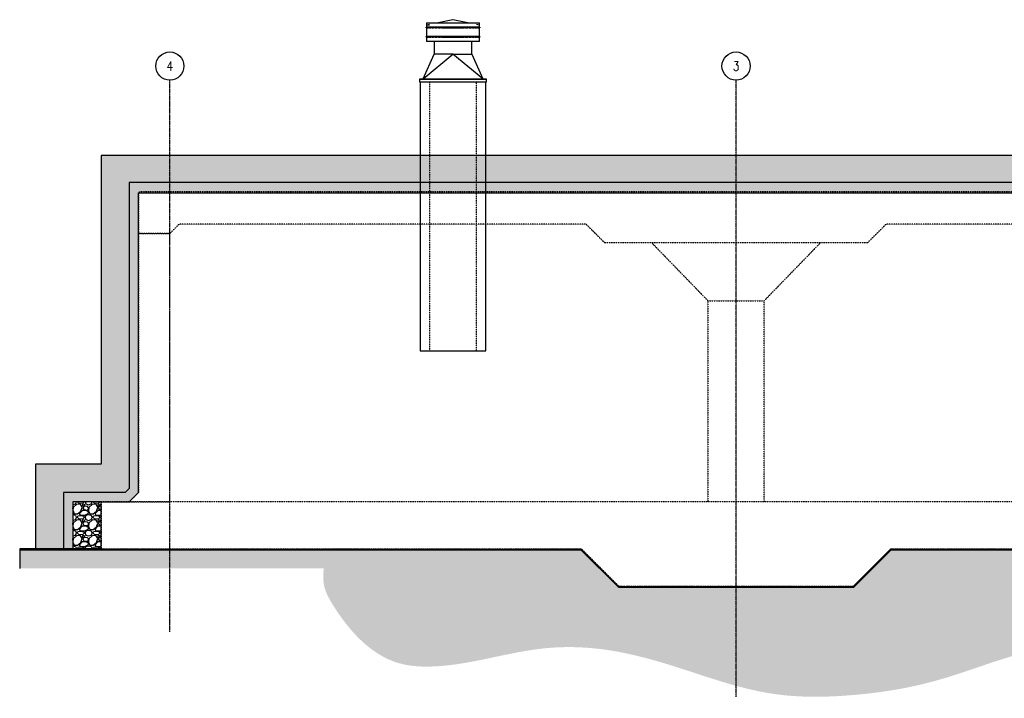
# Model space of a CAD drawing. Header units: inches. Extents: x -664 to 664, y -96 to 338.
# Tile 1 of 2: x -664 to -35, y -96 to 338. Entities that reach past the tile are written whole.
import ezdxf

# ---------------------------------------------------------------- set-up
doc = ezdxf.new("R2010")
doc.units = ezdxf.units.IN
doc.header["$MEASUREMENT"] = 0
doc.linetypes.add('CENTER2', pattern=[1.125, 0.75, -0.125, 0.125, -0.125])
doc.linetypes.add('Dash', pattern=[0.25, 0.125, -0.125])
for name, color, linetype in [('A-DETL', 3, 'Continuous'), ('A-DETL-THIN', 1, 'Continuous'), ('A-FLOR', 5, 'Continuous'), ('A-FLOR-MCUT', 5, 'Continuous'), ('A-WALL', 4, 'Continuous'), ('A-WALL-HDLN', 3, 'Dash'), ('A-WALL-PATT', 8, 'Continuous'), ('M-EQPM', 2, 'Continuous'), ('S-ANNO-NOTE', 2, 'Continuous'), ('S-COLS', 2, 'Continuous'), ('S-GRID', 1, 'CENTER2'), ('S-GRID-IDEN', 1, 'Continuous')]:
    doc.layers.add(name, color=color, linetype=linetype)
doc.styles.add('Annotative', font='romans.shx', dxfattribs={"width": 0.8, "height": 0.125})

# ---------------------------------------------------------------- blocks, each defined once
blk = doc.blocks.new('Grid - Circle 3_8_-570341-SECTION _COLUMN STRIP_ LONG')
at = {"layer": 'S-GRID-IDEN'}
blk.add_circle((604.08, 286.88), 9, dxfattribs=at)

msp = doc.modelspace()

# ---------------------------------------------------------------- hatches: boundary and pattern name
at = {"layer": 'A-WALL-PATT'}
h = msp.add_hatch(dxfattribs=at)
h.set_pattern_fill('EARTH', color=256, scale=30)
h.set_pattern_definition([(0, (-803.0774, 28.5), (7.5, 7.5), [7.5, -7.5]), (0, (-803.0774, 31.313), (7.5, 7.5), [7.5, -7.5]), (0, (-803.0774, 34.125), (7.5, 7.5), [7.5, -7.5]), (90, (-802.14, 35.063), (-7.5, 7.5), [7.5, -7.5]), (90, (-799.3274, 35.063), (-7.5, 7.5), [7.5, -7.5]), (90, (-796.515, 35.063), (-7.5, 7.5), [7.5, -7.5])])
h.paths.add_polyline_path([(612, 251.4), (-612, 251.4), (-612, 54), (-654, 54), (-654, 0), (-636, 0), (-636, 36), (-596.49, 36), (-594, 38.49), (-594, 234.11), (594, 234.11), (594, 38.49), (596.49, 36), (636, 36), (636, 0), (654, 0), (654, 54), (612, 54)])
h = msp.add_hatch(dxfattribs=at)
h.set_pattern_fill('AR-SAND', color=256)
h.set_pattern_definition([(37.5, (-803.0774, 28.5004), (-0.0629934, 1.9268238), [0, -1.52, 0, -1.7, 0, -1.625]), (7.5, (-803.0774, 28.5004), (1.7697767, 2.822146), [0, -0.82, 0, -1.37, 0, -0.525]), (327.5, (-804.3074, 28.5004), (3.1141419, 0.005659), [0, -0.5, 0, -1.8, 0, -2.35]), (317.5, (-804.3074, 28.5004), (3.0061266, 0.8776756), [0, -0.25, 0, -1.18, 0, -1.35])])
h.paths.add_polyline_path([(594, 234.11), (-594, 234.11), (-594, 38.49), (-596.49, 36), (-636, 36), (-636, 0), (-630, 0), (-630, 30), (-612, 30), (-594, 30), (-588, 36), (-588, 207.88), (-588, 227.54), (-587.29, 228.25), (587.29, 228.25), (588, 227.54), (588, 207.88), (588, 36), (594, 30), (612, 30), (630, 30), (630, 0), (636, 0), (636, 36), (596.49, 36), (594, 38.49)])
h = msp.add_hatch(dxfattribs=at)
h.set_pattern_fill('GRAVEL', color=256, scale=10, style=0)
h.set_pattern_definition([(228.01279, (7.2, 10), (-80, -90), [1.34536, -133.19088]), (184.96974, (6.3, 9), (120, 10), [2.30868, -228.55925]), (132.51045, (4, 8.8), (100, -110), [1.62788, -161.16033]), (267.27369, (0.1, 6.3), (10, 200), [2.10238, -208.13558]), (292.83365, (0, 4.2), (-50, 120), [2.06155, -204.09373]), (357.27369, (0.8, 2.3), (-200, 10), [2.10238, -208.13558]), (37.69424, (2.9, 2.2), (-130, -100), [2.78029, -275.24849]), (72.25533, (5.1, 3.9), (70, 220), [2.62488, -259.86321]), (121.429566, (5.9, 6.4), (-80, 130), [2.1095, -208.84073]), (175.23636, (4.8, 8.2), (110, -10), [2.40832, -118.00763]), (222.39744, (2.4, 8.4), (-120, -110), [3.11448, -308.33375]), (138.81407, (10, 6.2), (-70, 60), [1.06301, -105.23845]), (171.46923, (9.2, 6.9), (130, -20), [2.02237, -200.21511]), (225, (7.2, 7.2), (-1e-15, -10), [1.41421, -12.72793]), (203.1986, (6.5, 8.4), (50, 20), [0.76158, -75.39615]), (291.8014, (5.8, 8.1), (-10, 30), [1.07703, -52.77462]), (30.96376, (6.2, 7.1), (30, 20), [1.74929, -56.56023]), (161.56505, (7.7, 8), (20, -10), [1.26491, -30.35787]), (16.38954, (0, 8.1), (100, 30), [1.772, -175.42845]), (70.34618, (1.7, 8.6), (-40, -110), [1.48661, -147.17408]), (293.1986, (7.7, 10), (-20, 50), [1.52315, -74.63458]), (343.61046, (8.3, 8.6), (-100, 30), [1.772, -175.42845]), (339.44395, (0, 1.9), (-50, 20), [1.7088, -83.73124]), (294.77514, (1.6, 1.3), (-50, 110), [1.43178, -141.74643]), (66.8014, (7.8, 0), (20, 50), [1.52315, -74.63458]), (17.35402, (8.4, 1.4), (-130, -40), [1.67631, -165.95424]), (69.44395, (2.9, 0), (-20, -50), [0.8544, -84.58564]), (101.30993, (7.2, 0), (-10, 40), [0.5099, -50.4803]), (165.96376, (7.1, 0.5), (30, -10), [2.06155, -39.1695]), (186.00901, (5.1, 1), (100, 10), [1.9105, -189.13923]), (303.69007, (6.2, 6.2), (-10, 20), [1.44222, -34.6133]), (353.15723, (7, 5), (170, -20), [2.51794, -249.27563]), (60.9454, (9.5, 4.7), (-40, -70), [1.02956, -101.92674]), (90, (10, 5.6), (-10, 10), [0.6, -9.4]), (120.25644, (4.9, 1.3), (40, -70), [1.38924, -137.5352]), (48.01279, (4.2, 2.5), (80, 90), [2.69072, -131.84552]), (0, (6, 4.5), (10, 10), [2.6, -7.4]), (325.30485, (8.6, 4.5), (100, -70), [1.58114, -156.53274]), (254.0546, (9.9, 3.6), (-10, -40), [1.45602, -71.34508]), (207.645975, (9.5, 2.2), (-190, -100), [2.37065, -234.69474]), (175.42608, (7.4, 1.1), (-130, 10), [2.50799, -248.29073])])
h.paths.add_polyline_path([(-612, 30), (-630, 30), (-630, 0), (-612, 0)])
h = msp.add_hatch(dxfattribs=at)
h.set_pattern_fill('PLASTI', color=256, scale=4, angle=45)
h.set_pattern_definition([(45, (-803.0774, 28.5004), (-0.7071068, 0.7071068), []), (45, (-803.1658, 28.5888), (-0.7071068, 0.7071068), []), (45, (-803.2542, 28.6772), (-0.7071068, 0.7071068), []), (45, (-803.5193, 28.9423), (-0.7071068, 0.7071068), [])])
h.paths.add_polyline_path([(664, -0.59), (664, 0), (305, 0), (281, -24), (131, -24), (107, 0), (-107, 0), (-131, -24), (-281, -24), (-305, 0), (-664, 0), (-664, -0.59), (-305.24, -0.59), (-281.24, -24.59), (-130.76, -24.59), (-106.76, -0.59), (106.76, -0.59), (130.76, -24.59), (281.24, -24.59), (305.24, -0.59)])
h = msp.add_hatch(dxfattribs=at)
h.set_pattern_fill('GRAVEL', color=256, scale=10)
h.set_pattern_definition([(228.01279, (-795.8774, 38.5004), (-80, -90), [1.34536, -133.19088]), (184.96974, (-796.7774, 37.50037), (120, 10), [2.30868, -228.55925]), (132.510447, (-799.0774, 37.3004), (100, -110), [1.62788, -161.160326]), (267.27369, (-802.9774, 34.80037), (10, 200), [2.10238, -208.13558]), (292.833654, (-803.0774, 32.70037), (-50, 120), [2.06155, -204.09373]), (357.27369, (-802.2774, 30.80037), (-200, 10), [2.10238, -208.13558]), (37.69424, (-800.1774, 30.70037), (-130, -100), [2.78029, -275.248485]), (72.255328, (-797.9774, 32.40037), (70, 220), [2.62488, -259.863215]), (121.429566, (-797.1774, 34.90037), (-80, 130), [2.1095, -208.84073]), (175.23636, (-798.2774, 36.7004), (110, -10), [2.40832, -118.007626]), (222.397438, (-800.67738, 36.90037), (-120, -110), [3.11448, -308.33375]), (138.814075, (-793.0774, 34.7004), (-70, 60), [1.06301, -105.23845]), (171.469234, (-793.8774, 35.40037), (130, -20), [2.02237, -200.215114]), (225, (-795.8774, 35.7004), (-1e-15, -10), [1.41421, -12.727926]), (203.19859, (-796.5774, 36.9004), (50, 20), [0.76158, -75.39615]), (291.80141, (-797.2774, 36.6004), (-10, 30), [1.07703, -52.77462]), (30.96376, (-796.8774, 35.6004), (30, 20), [1.74929, -56.56023]), (161.56505, (-795.3774, 36.5004), (20, -10), [1.26491, -30.357867]), (16.38954, (-803.0774, 36.6004), (100, 30), [1.772, -175.42845]), (70.346176, (-801.3774, 37.1004), (-40, -110), [1.48661, -147.17408]), (293.19859, (-795.3774, 38.5004), (-20, 50), [1.52315, -74.63458]), (343.61046, (-794.7774, 37.1004), (-100, 30), [1.772, -175.42845]), (339.443955, (-803.0774, 30.4004), (-50, 20), [1.7088, -83.73124]), (294.77514, (-801.4774, 29.8004), (-50, 110), [1.43178, -141.74643]), (66.80141, (-795.2774, 28.5004), (20, 50), [1.52315, -74.63458]), (17.354025, (-794.6774, 29.9004), (-130, -40), [1.67631, -165.954236]), (69.443955, (-800.1774, 28.5004), (-20, -50), [0.8544, -84.58564]), (101.30993, (-795.8774, 28.5004), (-10, 40), [0.5099, -50.480295]), (165.96376, (-795.9774, 29.0004), (30, -10), [2.06155, -39.169506]), (186.009006, (-797.9774, 29.5004), (100, 10), [1.9105, -189.13923]), (303.69007, (-796.8774, 34.7004), (-10, 20), [1.44222, -34.61329]), (353.157227, (-796.0774, 33.50037), (170, -20), [2.51794, -249.275626]), (60.945396, (-793.5774, 33.2004), (-40, -70), [1.02956, -101.92674]), (90, (-793.077, 34.1), (-10, 10), [0.6, -9.4]), (120.256437, (-798.1774, 29.8004), (40, -70), [1.38924, -137.5352]), (48.01279, (-798.8774, 31.0004), (80, 90), [2.69072, -131.84552]), (0, (-797.077, 33), (10, 10), [2.6, -7.4]), (325.304846, (-794.4774, 33.0004), (100, -70), [1.58114, -156.53274]), (254.0546, (-793.1774, 32.1004), (-10, -40), [1.45602, -71.34508]), (207.645975, (-793.5774, 30.70037), (-190, -100), [2.37065, -234.69474]), (175.42608, (-795.6774, 29.60037), (-130, 10), [2.50799, -248.290734])])
h.paths.add_polyline_path([(310.21, -12.59), (664, -12.59), (664, -0.59), (305.24, -0.59), (281.24, -24.59), (130.76, -24.59), (106.76, -0.59), (-106.76, -0.59), (-130.76, -24.59), (-281.24, -24.59), (-305.24, -0.59), (-664, -0.59), (-664, -12.59), (-310.21, -12.59), (-286.22, -36.59), (-125.78, -36.59), (-101.79, -12.59), (101.79, -12.59), (125.78, -36.59), (286.22, -36.59)])
h = msp.add_hatch(dxfattribs=at)
h.set_pattern_fill('EARTH', color=256, scale=50)
h.set_pattern_definition([(0, (-803.077, 28.5), (12.5, 12.5), [12.5, -12.5]), (0, (-803.077, 33.188), (12.5, 12.5), [12.5, -12.5]), (0, (-803.077, 37.875), (12.5, 12.5), [12.5, -12.5]), (90, (-801.515, 39.438), (-12.5, 12.5), [12.5, -12.5]), (90, (-796.827, 39.438), (-12.5, 12.5), [12.5, -12.5]), (90, (-792.14, 39.438), (-12.5, 12.5), [12.5, -12.5])])
edge = h.paths.add_edge_path()
edge.add_spline(control_points=[(-469.66, -12.59), (-469.88, -15.99), (-470.42, -24.39), (-457.19, -48.34), (-432.57, -75.49), (-388.92, -75.86), (-357.93, -68.42), (-324.42, -62.28), (-288.52, -63.07), (-240.81, -75.61), (-188.46, -95.62), (-131.29, -94.74), (-74.18, -85.82), (-25.67, -64.91), (31.48, -56.99), (80.93, -73.42), (131.75, -91.2), (181.39, -84.57), (227.32, -65.97), (275.77, -70.52), (319.36, -78.91), (356.29, -79.24), (386.81, -63.74), (399.95, -39.36), (398.22, -21.61), (398.35, -13.9), (398.33, -12.59)], knot_values=[0, 0, 0, 0, 10.03292, 24.80516, 80.11443, 108.56116, 150.6435, 176.395884, 210.453162, 257.310527, 323.900041, 376.63981, 426.503759, 496.578702, 534.185347, 596.432345, 650.062434, 693.47781, 743.095288, 796.989481, 835.334945, 877.474083, 904.638172, 934.283882, 953.520714, 957.438152, 957.438152, 957.438152, 957.438152], degree=3, periodic=0)
edge.add_line((398.33, -12.59), (310.21, -12.59))
edge.add_line((310.21, -12.59), (286.22, -36.59))
edge.add_line((286.22, -36.59), (125.78, -36.59))
edge.add_line((125.78, -36.59), (101.79, -12.59))
edge.add_line((101.79, -12.59), (-101.79, -12.59))
edge.add_line((-101.79, -12.59), (-125.78, -36.59))
edge.add_line((-125.78, -36.59), (-286.22, -36.59))
edge.add_line((-286.22, -36.59), (-310.21, -12.59))
edge.add_line((-310.21, -12.59), (-469.66, -12.59))

# ---------------------------------------------------------------- linework, layer by layer
at = {"layer": 'A-DETL'}
for p, q in [((-612, 30), (-630, 30)), ((-630, 30), (-630, 0))]:
    msp.add_line(p, q, dxfattribs=at)
msp.add_lwpolyline([(594, 234.11), (-594, 234.11), (-594, 38.49), (-596.49, 36), (-636, 36), (-636, 0)], dxfattribs=at)
at = {"layer": 'A-DETL-THIN'}
for p, q in [((-664, 0), (-664, -0.59)), ((-664, -0.59), (-664, -12.59))]:
    msp.add_line(p, q, dxfattribs=at)
at = {"layer": 'A-DETL-THIN', "lineweight": -3}
for p, q in [((-612, 0), (-664, 0)), ((-664, -0.59), (-305.24, -0.59)), ((-305.24, -0.59), (-281.24, -24.59)), ((-130.76, -24.59), (-106.76, -0.59)), ((-106.76, -0.59), (106.76, -0.59)), ((-281.24, -24.59), (-130.76, -24.59))]:
    msp.add_line(p, q, dxfattribs=at)
msp.add_lwpolyline([(612, 251.4), (-612, 251.4), (-612, 54), (-654, 54), (-654, 0)], dxfattribs=at)
at = {"layer": 'A-FLOR', "linetype": 'Dash', "lineweight": -3}
for p, q in [((612, 30), (-612, 30)), ((-612, 30), (-612, 0)), ((-612, 30), (-612, 30))]:
    msp.add_line(p, q, dxfattribs=at)
at = {"layer": 'A-FLOR-MCUT', "linetype": 'Dash', "lineweight": -3}
for p, q in [((-588, 227.54), (-587.29, 228.25)), ((-588, 227.54), (-588, 201.61)), ((587.29, 228.25), (-587.29, 228.25)), ((-588, 201.6), (-568, 201.6)), ((-562, 207.61), (-568, 201.6)), ((-302, 207.61), (-562, 207.61)), ((-290, 195.61), (-302, 207.61)), ((-110, 207.61), (-122, 195.61)), ((110, 207.61), (-110, 207.61)), ((-122, 195.61), (-290, 195.61)), ((-612, 0), (-305, 0)), ((-131, -24), (-107, 0)), ((-107, 0), (107, 0)), ((-305, 0), (-281, -24)), ((-281, -24), (-131, -24))]:
    msp.add_line(p, q, dxfattribs=at)
at = {"layer": 'A-WALL'}
for p, q in [((-407.98, 298.25), (-407.98, 126.5)), ((-365.98, 126.5), (-365.98, 298.25)), ((-407.98, 126.5), (-365.98, 126.5))]:
    msp.add_line(p, q, dxfattribs=at)
msp.add_lwpolyline([(-612, 0), (-612, 30), (-594, 30), (-588, 36), (-588, 227.54), (588, 227.54), (588, 36), (594, 30), (612, 30), (612, 0)], dxfattribs=at)
at = {"layer": 'A-WALL', "linetype": 'Dash', "lineweight": -3}
msp.add_lwpolyline([(-588, 201.61), (-588, 36), (-594, 30), (-568, 30), (-568, 201.61)], close=True, dxfattribs=at)
at = {"layer": 'A-WALL-HDLN'}
for p, q in [((-401.98, 298.25), (-401.98, 126.5)), ((-371.98, 126.5), (-371.98, 298.25))]:
    msp.add_line(p, q, dxfattribs=at)
at = {"layer": 'M-EQPM', "lineweight": -3}
for p, q in [((-403.98, 336.25), (-403.98, 333.5)), ((-403.93, 336.25), (-370.04, 336.25)), ((-401.92, 335.08), (-403.73, 334.69)), ((-401.92, 334.83), (-403.73, 334.44)), ((-386.98, 338.25), (-396.39, 336.25)), ((-377.58, 336.25), (-386.98, 338.25)), ((-370.23, 334.69), (-372.05, 335.08)), ((-369.98, 333.5), (-369.98, 336.25)), ((-403.98, 333), (-403.98, 327.5)), ((-403.31, 333.5), (-403.46, 333.5)), ((-403.35, 333), (-403.46, 333)), ((-403.31, 327.5), (-403.46, 327.5)), ((-402.03, 333.5), (-402.55, 333.5)), ((-402.11, 333), (-402.55, 333)), ((-402.03, 327.5), (-402.55, 327.5)), ((-400.56, 333.5), (-401.22, 333.5)), ((-400.25, 333), (-401.22, 333)), ((-400.56, 327.5), (-401.22, 327.5)), ((-398.73, 333.5), (-399.49, 333.5)), ((-398.37, 333), (-399.49, 333)), ((-398.73, 327.5), (-399.49, 327.5)), ((-396.61, 333.5), (-397.43, 333.5)), ((-396.2, 333), (-397.43, 333)), ((-396.61, 327.5), (-397.43, 327.5)), ((-394.25, 333.5), (-395.08, 333.5)), ((-394.41, 333), (-395.08, 333)), ((-394.25, 327.5), (-395.08, 327.5)), ((-394.39, 333), (-381.64, 333)), ((-392.34, 333.5), (-392.5, 333.5)), ((-392.34, 327.5), (-392.5, 327.5)), ((-379.58, 333.5), (-392.33, 333.5)), ((-379.58, 327.5), (-392.33, 327.5)), ((-381.46, 333), (-381.63, 333)), ((-378.89, 333), (-379.72, 333)), ((-378.89, 333.5), (-379.56, 333.5)), ((-378.89, 327.5), (-379.56, 327.5)), ((-376.54, 333.5), (-377.77, 333.5)), ((-376.54, 327.5), (-377.77, 327.5)), ((-376.54, 333), (-377.35, 333)), ((-374.48, 333.5), (-375.6, 333.5)), ((-374.48, 327.5), (-375.6, 327.5)), ((-374.48, 333), (-375.23, 333)), ((-372.75, 333.5), (-373.72, 333.5)), ((-372.75, 327.5), (-373.72, 327.5)), ((-372.75, 333), (-373.41, 333)), ((-371.42, 333), (-371.94, 333)), ((-371.42, 333.5), (-371.86, 333.5)), ((-371.42, 327.5), (-371.86, 327.5)), ((-370.5, 333), (-370.66, 333)), ((-370.5, 333.5), (-370.62, 333.5)), ((-370.5, 327.5), (-370.62, 327.5)), ((-369.98, 327.5), (-369.98, 333)), ((-403.98, 327), (-403.98, 324.25)), ((-370.04, 324.25), (-403.93, 324.25)), ((-403.35, 327), (-403.46, 327)), ((-402.11, 327), (-402.55, 327)), ((-400.25, 327), (-401.22, 327)), ((-398.37, 327), (-399.49, 327)), ((-398.98, 324.25), (-398.98, 316.25)), ((-396.2, 327), (-397.43, 327)), ((-394.41, 327), (-395.08, 327)), ((-394.39, 327), (-381.64, 327)), ((-381.46, 327), (-381.63, 327)), ((-378.89, 327), (-379.72, 327)), ((-376.54, 327), (-377.35, 327)), ((-374.48, 327), (-375.23, 327)), ((-374.98, 316.25), (-374.98, 324.25)), ((-372.75, 327), (-373.41, 327)), ((-371.42, 327), (-371.94, 327)), ((-370.5, 327), (-370.66, 327)), ((-369.98, 324.25), (-369.98, 327)), ((-405.98, 300.5), (-398.98, 316.25)), ((-405.98, 300.5), (-386.98, 316.25)), ((-386.99, 316.25), (-398.98, 316.25)), ((-367.99, 300.5), (-386.98, 316.25)), ((-386.98, 316.25), (-374.98, 316.25)), ((-374.98, 316.25), (-367.98, 300.5)), ((-408.23, 300.5), (-365.73, 300.5)), ((-408.23, 298.25), (-408.23, 300.5)), ((-408.23, 300.25), (-365.73, 300.25)), ((-365.73, 298.25), (-408.23, 298.25)), ((-365.73, 300.5), (-365.73, 298.25))]:
    msp.add_line(p, q, dxfattribs=at)
at = {"layer": 'M-EQPM', "lineweight": -3, "flags": 128}
for points in [[(-403.98, 333), (-403.99, 333), (-404, 333), (-404.01, 333), (-404.02, 333), (-404.03, 333.01), (-404.04, 333.01), (-404.05, 333.01), (-404.06, 333.01), (-404.07, 333.02), (-404.08, 333.02), (-404.09, 333.02), (-404.1, 333.03), (-404.11, 333.03), (-404.12, 333.04), (-404.13, 333.04), (-404.13, 333.05), (-404.14, 333.06), (-404.15, 333.06), (-404.16, 333.07), (-404.16, 333.08), (-404.17, 333.08), (-404.18, 333.09), (-404.18, 333.1), (-404.19, 333.11), (-404.19, 333.12), (-404.2, 333.12), (-404.2, 333.13), (-404.21, 333.14), (-404.21, 333.15), (-404.22, 333.16), (-404.22, 333.17), (-404.22, 333.18), (-404.23, 333.19), (-404.23, 333.2), (-404.23, 333.21), (-404.23, 333.22), (-404.23, 333.23), (-404.23, 333.24), (-404.23, 333.25), (-404.23, 333.26), (-404.23, 333.27), (-404.23, 333.28), (-404.23, 333.29), (-404.23, 333.3), (-404.23, 333.31), (-404.23, 333.32), (-404.22, 333.33), (-404.22, 333.34), (-404.22, 333.35), (-404.21, 333.35), (-404.21, 333.36), (-404.2, 333.37), (-404.2, 333.38), (-404.19, 333.39), (-404.19, 333.4), (-404.18, 333.41), (-404.17, 333.41), (-404.17, 333.42), (-404.16, 333.43), (-404.15, 333.43), (-404.15, 333.44), (-404.14, 333.45), (-404.13, 333.45), (-404.12, 333.46), (-404.11, 333.46), (-404.1, 333.47), (-404.1, 333.47), (-404.09, 333.48), (-404.08, 333.48), (-404.07, 333.49), (-404.06, 333.49), (-404.05, 333.49), (-404.04, 333.49), (-404.03, 333.5), (-404.02, 333.5), (-404.01, 333.5), (-404, 333.5), (-403.99, 333.5), (-403.98, 333.5)], [(-403.98, 327), (-403.99, 327), (-404, 327), (-404.01, 327), (-404.02, 327), (-404.03, 327.01), (-404.04, 327.01), (-404.05, 327.01), (-404.06, 327.01), (-404.07, 327.02), (-404.08, 327.02), (-404.09, 327.02), (-404.1, 327.03), (-404.11, 327.03), (-404.12, 327.04), (-404.13, 327.04), (-404.13, 327.05), (-404.14, 327.06), (-404.15, 327.06), (-404.16, 327.07), (-404.16, 327.08), (-404.17, 327.08), (-404.18, 327.09), (-404.18, 327.1), (-404.19, 327.11), (-404.19, 327.12), (-404.2, 327.12), (-404.2, 327.13), (-404.21, 327.14), (-404.21, 327.15), (-404.22, 327.16), (-404.22, 327.17), (-404.22, 327.18), (-404.23, 327.19), (-404.23, 327.2), (-404.23, 327.21), (-404.23, 327.22), (-404.23, 327.23), (-404.23, 327.24), (-404.23, 327.25), (-404.23, 327.26), (-404.23, 327.27), (-404.23, 327.28), (-404.23, 327.29), (-404.23, 327.3), (-404.23, 327.31), (-404.23, 327.32), (-404.22, 327.33), (-404.22, 327.34), (-404.22, 327.35), (-404.21, 327.35), (-404.21, 327.36), (-404.2, 327.37), (-404.2, 327.38), (-404.19, 327.39), (-404.19, 327.4), (-404.18, 327.41), (-404.17, 327.41), (-404.17, 327.42), (-404.16, 327.43), (-404.15, 327.43), (-404.15, 327.44), (-404.14, 327.45), (-404.13, 327.45), (-404.12, 327.46), (-404.11, 327.46), (-404.1, 327.47), (-404.1, 327.47), (-404.09, 327.48), (-404.08, 327.48), (-404.07, 327.49), (-404.06, 327.49), (-404.05, 327.49), (-404.04, 327.49), (-404.03, 327.5), (-404.02, 327.5), (-404.01, 327.5), (-404, 327.5), (-403.99, 327.5), (-403.98, 327.5)], [(-403.46, 333.5), (-403.98, 333.5)], [(-403.98, 333), (-403.46, 333)], [(-403.46, 327.5), (-403.98, 327.5)], [(-403.32, 333), (-402.55, 333)], [(-402.55, 333.5), (-403.27, 333.5)], [(-402.55, 327.5), (-403.27, 327.5)], [(-402.06, 333), (-401.22, 333)], [(-401.22, 333.5), (-401.98, 333.5)], [(-401.22, 327.5), (-401.98, 327.5)], [(-399.49, 333.5), (-400.51, 333.5)], [(-399.49, 327.5), (-400.51, 327.5)], [(-400.2, 333), (-399.49, 333)], [(-397.43, 333.5), (-398.7, 333.5)], [(-397.43, 327.5), (-398.7, 327.5)], [(-398.33, 333), (-397.43, 333)], [(-395.08, 333.5), (-396.58, 333.5)], [(-395.08, 327.5), (-396.58, 327.5)], [(-396.17, 333), (-395.08, 333)], [(-392.51, 333.5), (-394.23, 333.5)], [(-392.51, 327.5), (-394.23, 327.5)], [(-381.46, 333), (-379.74, 333)], [(-377.8, 333.5), (-378.89, 333.5)], [(-378.89, 333), (-377.39, 333)], [(-377.8, 327.5), (-378.89, 327.5)], [(-375.64, 333.5), (-376.54, 333.5)], [(-376.54, 333), (-375.27, 333)], [(-375.64, 327.5), (-376.54, 327.5)], [(-373.77, 333.5), (-374.48, 333.5)], [(-374.48, 333), (-373.46, 333)], [(-373.77, 327.5), (-374.48, 327.5)], [(-371.91, 333.5), (-372.75, 333.5)], [(-372.75, 333), (-371.99, 333)], [(-371.91, 327.5), (-372.75, 327.5)], [(-370.65, 333.5), (-371.42, 333.5)], [(-371.42, 333), (-370.7, 333)], [(-370.65, 327.5), (-371.42, 327.5)], [(-369.98, 333.5), (-370.5, 333.5)], [(-370.5, 333), (-369.98, 333)], [(-369.98, 327.5), (-370.5, 327.5)], [(-369.98, 333.5), (-369.97, 333.5), (-369.96, 333.5), (-369.95, 333.5), (-369.94, 333.5), (-369.93, 333.5), (-369.92, 333.49), (-369.92, 333.49), (-369.91, 333.49), (-369.9, 333.48), (-369.89, 333.48), (-369.88, 333.48), (-369.87, 333.47), (-369.86, 333.47), (-369.85, 333.46), (-369.84, 333.46), (-369.84, 333.45), (-369.83, 333.44), (-369.82, 333.44), (-369.81, 333.43), (-369.81, 333.42), (-369.8, 333.42), (-369.79, 333.41), (-369.79, 333.4), (-369.78, 333.39), (-369.77, 333.39), (-369.77, 333.38), (-369.76, 333.37), (-369.76, 333.36), (-369.76, 333.35), (-369.75, 333.34), (-369.75, 333.33), (-369.74, 333.32), (-369.74, 333.31), (-369.74, 333.3), (-369.74, 333.29), (-369.74, 333.28), (-369.74, 333.27), (-369.73, 333.26), (-369.73, 333.25), (-369.73, 333.24), (-369.73, 333.23), (-369.74, 333.22), (-369.74, 333.21), (-369.74, 333.2), (-369.74, 333.19), (-369.74, 333.18), (-369.75, 333.17), (-369.75, 333.16), (-369.75, 333.16), (-369.76, 333.15), (-369.76, 333.14), (-369.77, 333.13), (-369.77, 333.12), (-369.78, 333.11), (-369.78, 333.1), (-369.79, 333.1), (-369.79, 333.09), (-369.8, 333.08), (-369.81, 333.07), (-369.82, 333.07), (-369.82, 333.06), (-369.83, 333.05), (-369.84, 333.05), (-369.85, 333.04), (-369.86, 333.04), (-369.86, 333.03), (-369.87, 333.03), (-369.88, 333.02), (-369.89, 333.02), (-369.9, 333.01), (-369.91, 333.01), (-369.92, 333.01), (-369.93, 333.01), (-369.94, 333), (-369.95, 333), (-369.96, 333), (-369.97, 333), (-369.98, 333), (-369.98, 333)], [(-369.98, 327.5), (-369.97, 327.5), (-369.96, 327.5), (-369.95, 327.5), (-369.94, 327.5), (-369.93, 327.5), (-369.92, 327.49), (-369.92, 327.49), (-369.91, 327.49), (-369.9, 327.48), (-369.89, 327.48), (-369.88, 327.48), (-369.87, 327.47), (-369.86, 327.47), (-369.85, 327.46), (-369.84, 327.46), (-369.84, 327.45), (-369.83, 327.44), (-369.82, 327.44), (-369.81, 327.43), (-369.81, 327.42), (-369.8, 327.42), (-369.79, 327.41), (-369.79, 327.4), (-369.78, 327.39), (-369.77, 327.39), (-369.77, 327.38), (-369.76, 327.37), (-369.76, 327.36), (-369.76, 327.35), (-369.75, 327.34), (-369.75, 327.33), (-369.74, 327.32), (-369.74, 327.31), (-369.74, 327.3), (-369.74, 327.29), (-369.74, 327.28), (-369.74, 327.27), (-369.73, 327.26), (-369.73, 327.25), (-369.73, 327.24), (-369.73, 327.23), (-369.74, 327.22), (-369.74, 327.21), (-369.74, 327.2), (-369.74, 327.19), (-369.74, 327.18), (-369.75, 327.17), (-369.75, 327.16), (-369.75, 327.16), (-369.76, 327.15), (-369.76, 327.14), (-369.77, 327.13), (-369.77, 327.12), (-369.78, 327.11), (-369.78, 327.1), (-369.79, 327.1), (-369.79, 327.09), (-369.8, 327.08), (-369.81, 327.07), (-369.82, 327.07), (-369.82, 327.06), (-369.83, 327.05), (-369.84, 327.05), (-369.85, 327.04), (-369.86, 327.04), (-369.86, 327.03), (-369.87, 327.03), (-369.88, 327.02), (-369.89, 327.02), (-369.9, 327.01), (-369.91, 327.01), (-369.92, 327.01), (-369.93, 327.01), (-369.94, 327), (-369.95, 327), (-369.96, 327), (-369.97, 327), (-369.98, 327), (-369.98, 327)], [(-403.98, 327), (-403.46, 327)], [(-403.32, 327), (-402.55, 327)], [(-402.06, 327), (-401.22, 327)], [(-400.2, 327), (-399.49, 327)], [(-398.33, 327), (-397.43, 327)], [(-396.17, 327), (-395.08, 327)], [(-381.46, 327), (-379.74, 327)], [(-378.89, 327), (-377.39, 327)], [(-376.54, 327), (-375.27, 327)], [(-374.48, 327), (-373.46, 327)], [(-372.75, 327), (-371.99, 327)], [(-371.42, 327), (-370.7, 327)], [(-370.5, 327), (-369.98, 327)]]:
    msp.add_lwpolyline(points, dxfattribs=at)
at = {"layer": 'S-COLS', "linetype": 'Dash', "lineweight": -3}
for p, q in [((-259.92, 195.61), (-224, 158.58)), ((-152.08, 195.61), (-188, 158.58)), ((-224, 158.58), (-224, 30)), ((-224, 158.58), (-188, 158.58)), ((-188, 30), (-188, 158.58))]:
    msp.add_line(p, q, dxfattribs=at)
at = {"layer": 'S-GRID', "lineweight": -3}
for p, q in [((-568, -53.18), (-568, 299.61)), ((-206, -94.78), (-206, 299.61))]:
    msp.add_line(p, q, dxfattribs=at)

# ---------------------------------------------------------------- block references
at = {"layer": 'S-GRID-IDEN', "lineweight": -3}
for p in [(-1172.08, 21.74), (-810.08, 21.74)]:
    msp.add_blockref('Grid - Circle 3_8_-570341-SECTION _COLUMN STRIP_ LONG', p, dxfattribs=at)

# ---------------------------------------------------------------- texts
at = {"layer": 'S-ANNO-NOTE', "lineweight": -3, "char_height": 6, "width": 6, "attachment_point": 5, "style": 'Annotative'}
for s, insert in [('4', (-568, 308.61)), ('3', (-206, 308.61))]:
    msp.add_mtext(s, dxfattribs=dict(at, insert=insert))

doc.saveas('drawing.dxf')
